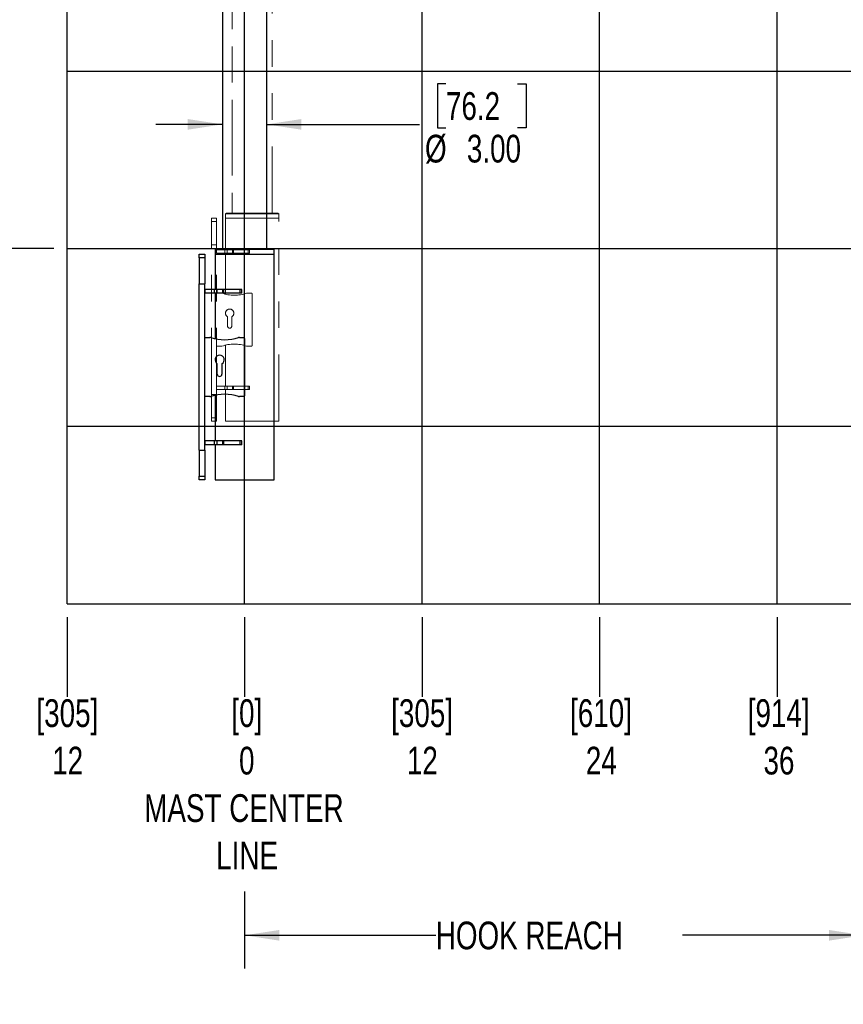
# Paper-space layout 'Sheet8' of a CAD drawing. Header units: inches. Extents: x 2.62 to 9.83, y 0.45 to 7.44.
# Tile 2 of 11: x 4.21 to 7.3, y 0.45 to 4.14. Entities that reach past the tile are written whole.
import ezdxf

# ---------------------------------------------------------------- set-up
doc = ezdxf.new("R2010")
doc.units = ezdxf.units.IN
doc.header["$MEASUREMENT"] = 0
doc.linetypes.add('PHANTOM', pattern=[0.5, 0.25, -0.05, 0.05, -0.05, 0.05, -0.05])
doc.layers.add('FORMAT', color=7, linetype='Continuous')
doc.styles.add('SLDTEXTSTYLE0', font='TXT', dxfattribs={"width": 0.75})
doc.dimstyles.new('SLDDIMSTYLE10', dxfattribs={"dimtxt": 0.104167, "dimasz": 0.13, "dimexe": 0, "dimexo": 0.0625, "dimgap": 0.026042, "dimtad": 0, "dimtih": 1, "dimtoh": 1, "dimdec": 0, "dimlfac": 18, "dimrnd": 1e-09, "dimdsep": 46, "dimtxsty": 'SLDTEXTSTYLE0', "dimblk1": 'NONE', "dimblk2": 'NONE', "dimsah": 1, "dimcen": 0.09, "dimadec": 0, "dimazin": 2, "dimtfac": 1, "dimtdec": 0, "dimtofl": 0, "dimtmove": 0, "dimatfit": 3, "dimldrblk": 'NONE', "dimfxl": 1, "dimfrac": 2, "dimtolj": 1, "dimtzin": 12, "dimarcsym": 0})
doc.dimstyles.new('SLDDIMSTYLE11', dxfattribs={"dimtxt": 0.104167, "dimasz": 0.13, "dimexe": 0, "dimexo": 0.0625, "dimgap": 0.026042, "dimtad": 0, "dimtih": 1, "dimtoh": 1, "dimdec": 1, "dimlfac": 18, "dimrnd": 1e-09, "dimzin": 12, "dimdsep": 46, "dimtxsty": 'SLDTEXTSTYLE0', "dimsah": 1, "dimcen": 0.09, "dimadec": 0, "dimazin": 3, "dimtfac": 1, "dimtdec": 1, "dimtofl": 0, "dimtmove": 0, "dimatfit": 3, "dimfxl": 1, "dimfrac": 2, "dimtolj": 1, "dimtzin": 12, "dimarcsym": 0})
doc.dimstyles.new('SLDDIMSTYLE12', dxfattribs={"dimtxt": 0.104167, "dimasz": 0.13, "dimexe": 0, "dimexo": 0.0625, "dimgap": 0.026042, "dimtad": 0, "dimtih": 1, "dimtoh": 1, "dimlfac": 18, "dimrnd": 1e-09, "dimzin": 4, "dimdsep": 46, "dimtxsty": 'SLDTEXTSTYLE0', "dimsah": 1, "dimcen": 0.09, "dimadec": 0, "dimazin": 1, "dimtfac": 1, "dimtmove": 0, "dimatfit": 0, "dimfxl": 1, "dimfrac": 2, "dimtolj": 1, "dimtzin": 12, "dimarcsym": 0})
doc.dimstyles.new('SLDDIMSTYLE13', dxfattribs={"dimtxt": 0.104167, "dimasz": 0.13, "dimexe": 0, "dimexo": 0.0625, "dimgap": 0.026042, "dimtad": 0, "dimtih": 1, "dimtoh": 1, "dimlfac": 18, "dimrnd": 1e-09, "dimzin": 12, "dimdsep": 46, "dimtxsty": 'SLDTEXTSTYLE0', "dimsah": 1, "dimcen": 0.09, "dimadec": 0, "dimazin": 3, "dimtfac": 1, "dimtofl": 0, "dimtmove": 0, "dimatfit": 3, "dimfxl": 1, "dimfrac": 2, "dimtolj": 1, "dimtzin": 12, "dimarcsym": 0})
doc.dimstyles.new('SLDDIMSTYLE8', dxfattribs={"dimtxt": 0.104167, "dimasz": 0.13, "dimexe": 0, "dimexo": 0.0625, "dimgap": 0.026042, "dimtad": 0, "dimtih": 1, "dimtoh": 1, "dimdec": 0, "dimlfac": 18, "dimrnd": 1e-09, "dimzin": 12, "dimdsep": 46, "dimtxsty": 'SLDTEXTSTYLE0', "dimblk1": 'NONE', "dimblk2": 'NONE', "dimsah": 1, "dimcen": 0.09, "dimadec": 0, "dimazin": 3, "dimtfac": 1, "dimtdec": 0, "dimtofl": 0, "dimtmove": 0, "dimatfit": 3, "dimldrblk": 'NONE', "dimfxl": 1, "dimfrac": 2, "dimtolj": 1, "dimtzin": 12, "dimarcsym": 0})
doc.dimstyles.new('SLDDIMSTYLE9', dxfattribs={"dimtxt": 0.104167, "dimasz": 0.13, "dimexe": 0, "dimexo": 0.0625, "dimgap": 0.026042, "dimtad": 0, "dimtih": 1, "dimtoh": 1, "dimdec": 0, "dimlfac": 18, "dimrnd": 1e-09, "dimzin": 12, "dimdsep": 46, "dimtxsty": 'SLDTEXTSTYLE0', "dimblk1": 'NONE', "dimblk2": 'NONE', "dimsah": 1, "dimcen": 0.09, "dimadec": 0, "dimazin": 3, "dimtfac": 1, "dimtdec": 0, "dimtofl": 0, "dimtmove": 0, "dimatfit": 3, "dimldrblk": 'NONE', "dimfxl": 1, "dimfrac": 2, "dimtolj": 1, "dimtzin": 12, "dimarcsym": 0})

# ---------------------------------------------------------------- blocks, each defined once
blk = doc.blocks.new('_D_39')
at = {"layer": 'FORMAT'}
blk.add_line((5.0563, 1.9002), (5.0563, 1.6002), dxfattribs=at)
blk = doc.blocks.new('_None')
blk = doc.blocks.new('_D_40')
at = {"layer": 'FORMAT', "color": 7}
blk.add_line((4.3896, 1.9002), (4.3896, 1.6002), dxfattribs=at)
blk = doc.blocks.new('_D_41')
at = {"layer": 'FORMAT', "color": 7}
blk.add_line((5.723, 1.9002), (5.723, 1.6002), dxfattribs=at)
blk = doc.blocks.new('_D_42')
at = {"layer": 'FORMAT', "color": 7}
blk.add_line((6.3896, 1.9002), (6.3896, 1.6002), dxfattribs=at)
blk = doc.blocks.new('_D_43')
at = {"layer": 'FORMAT', "color": 7}
blk.add_line((7.0563, 1.9002), (7.0563, 1.6002), dxfattribs=at)
blk = doc.blocks.new('_D_44')
at = {"layer": 'FORMAT', "color": 7}
blk.add_line((7.723, 1.9002), (7.723, 1.6002), dxfattribs=at)
blk = doc.blocks.new('_D_54')
at = {"layer": 'FORMAT', "color": 7}
for p, q in [((7.3813, 1.4944), (7.3813, 0.5801)), ((5.0563, 0.8696), (5.0563, 0.5801)), ((5.0563, 0.7051), (5.7743, 0.7051)), ((7.3813, 0.7051), (6.7004, 0.7051))]:
    blk.add_line(p, q, dxfattribs=at)
for points in [[(5.0563, 0.7051), (5.1863, 0.6851), (5.1863, 0.7251)], [(7.3813, 0.7051), (7.2513, 0.7251), (7.2513, 0.6851)]]:
    blk.add_solid(points, dxfattribs=at)
at = {"layer": 'FORMAT', "color": 7, "insert": (5.7743, 0.7567), "char_height": 0.10417, "attachment_point": 1, "style": 'SLDTEXTSTYLE0'}
blk.add_mtext('HOOK REACH', dxfattribs=at)
blk = doc.blocks.new('_D_55')
at = {"layer": 'FORMAT', "color": 7}
for p, q in [((5.8124, 3.9024), (5.7807, 3.9024)), ((5.7807, 3.9024), (5.7807, 3.7369)), ((6.0816, 3.9024), (6.1133, 3.9024)), ((6.1133, 3.9024), (6.1133, 3.7369)), ((4.973, 3.7502), (4.723, 3.7502)), ((5.1396, 3.7502), (5.7133, 3.7502)), ((5.7807, 3.7369), (5.8124, 3.7369)), ((6.1133, 3.7369), (6.0816, 3.7369))]:
    blk.add_line(p, q, dxfattribs=at)
for points in [[(4.973, 3.7502), (4.843, 3.7702), (4.843, 3.7302)], [(5.1396, 3.7502), (5.2696, 3.7302), (5.2696, 3.7702)]]:
    blk.add_solid(points, dxfattribs=at)
at = {"layer": 'FORMAT', "color": 7, "char_height": 0.10417, "attachment_point": 1, "style": 'SLDTEXTSTYLE0'}
for s, insert in [('76.2', (5.8124, 3.8712)), ('%%c', (5.7337, 3.7112)), ('3.00', (5.891, 3.7112))]:
    blk.add_mtext(s, dxfattribs=dict(at, insert=insert))
blk = doc.blocks.new('_D_56')
at = {"layer": 'FORMAT', "color": 7}
for p, q in [((6.2512, 6.6212), (3.4981, 6.6212)), ((3.6231, 6.6212), (3.6231, 5.1191)), ((3.4692, 5.098), (3.4375, 5.098)), ((3.4375, 5.098), (3.4375, 4.9325)), ((3.777, 5.098), (3.8087, 5.098)), ((3.8087, 5.098), (3.8087, 4.9325)), ((3.4375, 4.9325), (3.4692, 4.9325)), ((3.8087, 4.9325), (3.777, 4.9325)), ((3.6231, 3.2835), (3.6231, 4.7725)), ((4.3396, 3.2835), (3.4981, 3.2835))]:
    blk.add_line(p, q, dxfattribs=at)
for points in [[(3.6231, 6.6212), (3.6031, 6.4912), (3.6431, 6.4912)], [(3.6231, 3.2835), (3.6431, 3.4135), (3.6031, 3.4135)]]:
    blk.add_solid(points, dxfattribs=at)
at = {"layer": 'FORMAT', "color": 7, "char_height": 0.10417, "attachment_point": 1, "style": 'SLDTEXTSTYLE0'}
for s, insert in [('1526', (3.4692, 5.0668)), ('60.1', (3.4884, 4.9068))]:
    blk.add_mtext(s, dxfattribs=dict(at, insert=insert))
blk = doc.blocks.new('_D_57')
at = {"layer": 'FORMAT', "color": 7}
for p, q in [((8.5915, 5.9772), (9.4703, 5.9772)), ((9.3453, 5.9772), (9.3453, 4.6996)), ((9.3453, 3.2835), (9.3453, 4.5341)), ((8.4277, 3.2835), (9.4703, 3.2835))]:
    blk.add_line(p, q, dxfattribs=at)
for points in [[(9.3453, 5.9772), (9.3253, 5.8472), (9.3653, 5.8472)], [(9.3453, 3.2835), (9.3653, 3.4135), (9.3253, 3.4135)]]:
    blk.add_solid(points, dxfattribs=at)
at = {"layer": 'FORMAT', "color": 7, "insert": (8.8789, 4.6684), "char_height": 0.104167, "attachment_point": 1, "style": 'SLDTEXTSTYLE0'}
blk.add_mtext('HOOK HEIGHT', dxfattribs=at)
blk = doc.blocks.new('_D_58')
at = {"layer": 'FORMAT', "color": 7}
for p, q in [((5.1336, 5.5843), (3.9293, 5.5843)), ((4.0543, 5.5843), (4.0543, 4.4897)), ((3.9004, 4.4686), (3.8687, 4.4686)), ((3.8687, 4.4686), (3.8687, 4.303)), ((4.2083, 4.4686), (4.2399, 4.4686)), ((4.2399, 4.4686), (4.2399, 4.303)), ((3.8687, 4.303), (3.9004, 4.303)), ((4.2399, 4.303), (4.2083, 4.303)), ((4.0543, 3.2835), (4.0543, 4.143)), ((4.3396, 3.2835), (3.9293, 3.2835))]:
    blk.add_line(p, q, dxfattribs=at)
for points in [[(4.0543, 5.5843), (4.0343, 5.4543), (4.0743, 5.4543)], [(4.0543, 3.2835), (4.0743, 3.4135), (4.0343, 3.4135)]]:
    blk.add_solid(points, dxfattribs=at)
at = {"layer": 'FORMAT', "color": 7, "char_height": 0.10417, "attachment_point": 1, "style": 'SLDTEXTSTYLE0'}
for s, insert in [('1052', (3.9004, 4.4373)), ('41.4', (3.9197, 4.2773))]:
    blk.add_mtext(s, dxfattribs=dict(at, insert=insert))

psp = doc.layouts.new('Sheet8')

# ---------------------------------------------------------------- linework, layer by layer
at = {"color": 7, "linetype": 'Continuous'}
for p, q in [((4.38962, 1.9502), (4.38962, 7.28353)), ((5.05629, 1.9502), (5.05629, 7.28353)), ((5.72296, 1.9502), (5.72296, 7.28353)), ((6.38962, 1.9502), (6.38962, 7.28353)), ((7.05629, 1.9502), (7.05629, 7.28353)), ((4.38962, 3.9502), (7.72296, 3.9502)), ((4.38962, 3.28353), (7.72296, 3.28353)), ((4.38962, 2.61687), (7.72296, 2.61687)), ((4.38962, 1.9502), (7.72296, 1.9502))]:
    psp.add_line(p, q, dxfattribs=at)
at = {"color": 7, "linetype": 'PHANTOM', "lineweight": 18}
for p, q in [((5.15963, 3.41687), (5.15963, 4.93091)), ((5.15963, 3.41687), (5.15963, 4.72702)), ((5.15963, 3.41687), (5.15963, 4.63467)), ((5.00963, 4.59269), (5.00963, 3.41687)), ((5.00963, 4.57431), (5.00963, 3.41687)), ((5.00963, 4.55799), (5.00963, 3.41687)), ((4.98775, 3.41687), (4.98463, 3.41374)), ((4.98775, 3.41687), (4.98463, 3.41374)), ((4.98775, 3.41687), (4.98463, 3.41374)), ((4.98463, 3.41374), (4.98463, 3.39812)), ((5.08463, 3.41374), (4.98463, 3.41374)), ((4.98463, 3.41374), (4.98463, 3.39812)), ((5.08463, 3.41374), (4.98463, 3.41374)), ((4.98463, 3.41374), (4.98463, 3.39812)), ((5.08463, 3.41374), (4.98463, 3.41374)), ((4.98775, 3.41687), (5.08463, 3.41687)), ((4.98775, 3.41687), (5.08463, 3.41687)), ((4.98775, 3.41687), (5.08463, 3.41687)), ((5.08463, 3.41687), (5.1815, 3.41687)), ((5.08463, 3.41687), (5.1815, 3.41687)), ((5.08463, 3.41687), (5.1815, 3.41687)), ((5.18463, 3.41374), (5.08463, 3.41374)), ((5.18463, 3.41374), (5.08463, 3.41374)), ((5.18463, 3.41374), (5.08463, 3.41374)), ((5.18463, 3.41374), (5.1815, 3.41687)), ((5.18463, 3.41374), (5.1815, 3.41687)), ((5.18463, 3.41374), (5.1815, 3.41687)), ((5.18463, 3.39812), (5.18463, 3.41374)), ((5.18463, 3.39812), (5.18463, 3.41374)), ((5.18463, 3.39812), (5.18463, 3.41374)), ((4.9315, 3.38562), (4.9315, 3.39812)), ((4.9315, 3.39812), (4.95025, 3.39812)), ((4.9315, 3.38562), (4.9315, 3.39812)), ((4.9315, 3.39812), (4.95025, 3.39812)), ((4.9315, 3.38562), (4.9315, 3.39812)), ((4.9315, 3.39812), (4.95025, 3.39812)), ((4.95025, 3.38562), (4.9315, 3.38562)), ((4.9315, 3.38562), (4.9315, 3.29812)), ((4.95025, 3.38562), (4.9315, 3.38562)), ((4.9315, 3.38562), (4.9315, 3.29812)), ((4.95025, 3.38562), (4.9315, 3.38562)), ((4.9315, 3.38562), (4.9315, 3.29812)), ((4.95025, 3.39812), (4.95025, 3.38562)), ((4.95025, 3.39812), (4.95025, 3.38562)), ((4.95025, 3.39812), (4.95025, 3.38562)), ((4.95025, 3.38562), (4.95025, 3.29812)), ((4.95025, 3.38562), (4.95025, 3.29812)), ((4.95025, 3.38562), (4.95025, 3.29812)), ((4.98463, 3.39812), (4.98463, 3.27937)), ((4.98463, 3.39812), (5.08463, 3.39812)), ((4.98463, 3.39812), (5.18463, 3.39812)), ((4.98463, 3.39812), (4.98463, 3.27937)), ((4.98463, 3.39812), (5.08463, 3.39812)), ((4.98463, 3.39812), (5.18463, 3.39812)), ((4.98463, 3.39812), (4.98463, 3.27937)), ((4.98463, 3.39812), (5.08463, 3.39812)), ((4.98463, 3.39812), (5.18463, 3.39812)), ((5.08463, 3.39812), (5.18463, 3.39812)), ((5.08463, 3.39812), (5.18463, 3.39812)), ((5.08463, 3.39812), (5.18463, 3.39812)), ((5.18463, 2.63562), (5.18463, 3.39812)), ((5.18463, 2.63562), (5.18463, 3.39812)), ((5.18463, 2.63562), (5.18463, 3.39812)), ((4.9315, 3.29812), (4.95025, 3.29812)), ((4.9315, 2.73562), (4.9315, 3.29812)), ((4.9315, 3.29812), (4.95025, 3.29812)), ((4.9315, 2.73562), (4.9315, 3.29812)), ((4.9315, 3.29812), (4.95025, 3.29812)), ((4.9315, 2.73562), (4.9315, 3.29812)), ((4.95025, 2.73562), (4.95025, 3.29812)), ((4.95025, 2.73562), (4.95025, 3.29812)), ((4.95025, 2.73562), (4.95025, 3.29812)), ((4.951, 3.27937), (4.95025, 3.27937)), ((4.951, 3.27937), (4.95025, 3.27937)), ((4.951, 3.27937), (4.95025, 3.27937)), ((4.951, 3.26687), (4.95025, 3.26687)), ((4.951, 3.26687), (4.95025, 3.26687)), ((4.951, 3.26687), (4.95025, 3.26687)), ((4.951, 3.26687), (4.951, 3.27937)), ((4.98257, 3.27937), (4.951, 3.27937)), ((4.951, 3.26687), (4.951, 3.27937)), ((4.98257, 3.27937), (4.951, 3.27937)), ((4.951, 3.26687), (4.951, 3.27937)), ((4.98257, 3.27937), (4.951, 3.27937)), ((4.98257, 3.26687), (4.951, 3.26687)), ((4.98257, 3.26687), (4.951, 3.26687)), ((4.98257, 3.26687), (4.951, 3.26687)), ((4.98257, 3.26687), (4.98257, 3.27937)), ((4.99141, 3.27937), (4.98257, 3.27937)), ((4.98257, 3.26687), (4.98257, 3.27937)), ((4.99141, 3.27937), (4.98257, 3.27937)), ((4.98257, 3.26687), (4.98257, 3.27937)), ((4.99141, 3.27937), (4.98257, 3.27937)), ((4.99141, 3.26687), (4.98257, 3.26687)), ((4.99141, 3.26687), (4.98257, 3.26687)), ((4.99141, 3.26687), (4.98257, 3.26687)), ((4.98463, 3.26687), (4.98463, 3.11246)), ((4.98463, 3.26687), (4.98463, 3.11246)), ((4.98463, 3.26687), (4.98463, 3.11246)), ((4.99141, 3.26687), (4.99141, 3.27937)), ((5.01079, 3.27937), (4.99141, 3.27937)), ((4.99141, 3.26687), (4.99141, 3.27937)), ((5.01079, 3.27937), (4.99141, 3.27937)), ((4.99141, 3.26687), (4.99141, 3.27937)), ((5.01079, 3.27937), (4.99141, 3.27937)), ((5.01079, 3.26687), (4.99141, 3.26687)), ((5.01079, 3.26687), (4.99141, 3.26687)), ((5.01079, 3.26687), (4.99141, 3.26687)), ((5.01079, 3.26687), (5.01079, 3.27937)), ((5.01443, 3.27937), (5.01079, 3.27937)), ((5.01079, 3.26687), (5.01079, 3.27937)), ((5.01443, 3.27937), (5.01079, 3.27937)), ((5.01079, 3.26687), (5.01079, 3.27937)), ((5.01443, 3.27937), (5.01079, 3.27937)), ((5.01443, 3.26687), (5.01079, 3.26687)), ((5.01443, 3.26687), (5.01079, 3.26687)), ((5.01443, 3.26687), (5.01079, 3.26687)), ((5.01443, 3.26687), (5.01443, 3.27937)), ((5.06943, 3.27937), (5.01443, 3.27937)), ((5.01443, 3.26687), (5.01443, 3.27937)), ((5.06943, 3.27937), (5.01443, 3.27937)), ((5.01443, 3.26687), (5.01443, 3.27937)), ((5.06943, 3.27937), (5.01443, 3.27937)), ((5.06943, 3.26687), (5.01443, 3.26687)), ((5.06943, 3.26687), (5.01443, 3.26687)), ((5.06943, 3.26687), (5.01443, 3.26687)), ((5.06943, 3.26687), (5.06943, 3.27937)), ((5.07495, 3.27937), (5.06943, 3.27937)), ((5.06943, 3.26687), (5.06943, 3.27937)), ((5.07495, 3.27937), (5.06943, 3.27937)), ((5.06943, 3.26687), (5.06943, 3.27937)), ((5.07495, 3.27937), (5.06943, 3.27937)), ((5.07495, 3.26687), (5.06943, 3.26687)), ((5.07495, 3.26687), (5.06943, 3.26687)), ((5.07495, 3.26687), (5.06943, 3.26687)), ((5.07495, 3.26687), (5.07495, 3.27937)), ((5.07495, 3.26687), (5.07495, 3.27937)), ((5.07495, 3.26687), (5.07495, 3.27937)), ((4.95075, 3.11687), (4.96697, 3.11687)), ((4.95075, 3.11687), (4.96697, 3.11687)), ((4.95075, 3.11687), (4.96697, 3.11687)), ((5.06791, 3.11687), (5.0815, 3.11687)), ((5.06791, 3.11687), (5.0815, 3.11687)), ((5.06791, 3.11687), (5.0815, 3.11687)), ((5.08463, 3.11374), (5.08463, 2.91999)), ((5.08463, 3.11374), (5.08463, 2.91999)), ((5.08463, 3.11374), (5.08463, 2.91999)), ((4.99244, 2.99265), (4.99244, 3.02755)), ((4.99244, 2.99265), (4.99244, 3.02755)), ((4.99244, 2.99265), (4.99244, 3.02755)), ((5.00807, 3.02755), (5.00807, 2.99265)), ((5.00807, 3.02755), (5.00807, 2.99265)), ((5.00807, 3.02755), (5.00807, 2.99265)), ((4.98463, 2.92127), (4.98463, 2.76687)), ((4.98463, 2.92127), (4.98463, 2.76687)), ((4.98463, 2.92127), (4.98463, 2.76687)), ((4.96697, 2.91687), (4.95075, 2.91687)), ((4.96697, 2.91687), (4.95075, 2.91687)), ((4.96697, 2.91687), (4.95075, 2.91687)), ((5.0815, 2.91687), (5.06791, 2.91687)), ((5.0815, 2.91687), (5.06791, 2.91687)), ((5.0815, 2.91687), (5.06791, 2.91687)), ((4.951, 2.76687), (4.95025, 2.76687)), ((4.951, 2.76687), (4.95025, 2.76687)), ((4.951, 2.76687), (4.95025, 2.76687)), ((4.951, 2.75437), (4.95025, 2.75437)), ((4.951, 2.75437), (4.95025, 2.75437)), ((4.951, 2.75437), (4.95025, 2.75437)), ((4.951, 2.75437), (4.951, 2.76687)), ((4.98257, 2.76687), (4.951, 2.76687)), ((4.951, 2.75437), (4.951, 2.76687)), ((4.98257, 2.76687), (4.951, 2.76687)), ((4.951, 2.75437), (4.951, 2.76687)), ((4.98257, 2.76687), (4.951, 2.76687)), ((4.98257, 2.75437), (4.951, 2.75437)), ((4.98257, 2.75437), (4.951, 2.75437)), ((4.98257, 2.75437), (4.951, 2.75437)), ((4.98257, 2.75437), (4.98257, 2.76687)), ((4.99141, 2.76687), (4.98257, 2.76687)), ((4.98257, 2.75437), (4.98257, 2.76687)), ((4.99141, 2.76687), (4.98257, 2.76687)), ((4.98257, 2.75437), (4.98257, 2.76687)), ((4.99141, 2.76687), (4.98257, 2.76687)), ((4.99141, 2.75437), (4.98257, 2.75437)), ((4.99141, 2.75437), (4.98257, 2.75437)), ((4.99141, 2.75437), (4.98257, 2.75437)), ((4.98463, 2.75437), (4.98463, 2.63562)), ((4.98463, 2.75437), (4.98463, 2.63562)), ((4.98463, 2.75437), (4.98463, 2.63562)), ((4.99141, 2.75437), (4.99141, 2.76687)), ((5.01079, 2.76687), (4.99141, 2.76687)), ((4.99141, 2.75437), (4.99141, 2.76687)), ((5.01079, 2.76687), (4.99141, 2.76687)), ((4.99141, 2.75437), (4.99141, 2.76687)), ((5.01079, 2.76687), (4.99141, 2.76687)), ((5.01079, 2.75437), (4.99141, 2.75437)), ((5.01079, 2.75437), (4.99141, 2.75437)), ((5.01079, 2.75437), (4.99141, 2.75437)), ((5.01079, 2.75437), (5.01079, 2.76687)), ((5.01443, 2.76687), (5.01079, 2.76687)), ((5.01079, 2.75437), (5.01079, 2.76687)), ((5.01443, 2.76687), (5.01079, 2.76687)), ((5.01079, 2.75437), (5.01079, 2.76687)), ((5.01443, 2.76687), (5.01079, 2.76687)), ((5.01443, 2.75437), (5.01079, 2.75437)), ((5.01443, 2.75437), (5.01079, 2.75437)), ((5.01443, 2.75437), (5.01079, 2.75437)), ((5.01443, 2.75437), (5.01443, 2.76687)), ((5.06943, 2.76687), (5.01443, 2.76687)), ((5.01443, 2.75437), (5.01443, 2.76687)), ((5.06943, 2.76687), (5.01443, 2.76687)), ((5.01443, 2.75437), (5.01443, 2.76687)), ((5.06943, 2.76687), (5.01443, 2.76687)), ((5.06943, 2.75437), (5.01443, 2.75437)), ((5.06943, 2.75437), (5.01443, 2.75437)), ((5.06943, 2.75437), (5.01443, 2.75437)), ((5.06943, 2.75437), (5.06943, 2.76687)), ((5.07495, 2.76687), (5.06943, 2.76687)), ((5.06943, 2.75437), (5.06943, 2.76687)), ((5.07495, 2.76687), (5.06943, 2.76687)), ((5.06943, 2.75437), (5.06943, 2.76687)), ((5.07495, 2.76687), (5.06943, 2.76687)), ((5.07495, 2.75437), (5.06943, 2.75437)), ((5.07495, 2.75437), (5.06943, 2.75437)), ((5.07495, 2.75437), (5.06943, 2.75437)), ((5.07495, 2.75437), (5.07495, 2.76687)), ((5.07495, 2.75437), (5.07495, 2.76687)), ((5.07495, 2.75437), (5.07495, 2.76687)), ((4.9315, 2.73562), (4.9315, 2.64812)), ((4.9315, 2.73562), (4.95025, 2.73562)), ((4.9315, 2.73562), (4.9315, 2.64812)), ((4.9315, 2.73562), (4.95025, 2.73562)), ((4.9315, 2.73562), (4.9315, 2.64812)), ((4.9315, 2.73562), (4.95025, 2.73562)), ((4.95025, 2.73562), (4.95025, 2.64812)), ((4.95025, 2.73562), (4.95025, 2.64812)), ((4.95025, 2.73562), (4.95025, 2.64812)), ((4.9315, 2.64812), (4.95025, 2.64812)), ((4.9315, 2.63562), (4.9315, 2.64812)), ((4.9315, 2.64812), (4.95025, 2.64812)), ((4.9315, 2.63562), (4.9315, 2.64812)), ((4.9315, 2.64812), (4.95025, 2.64812)), ((4.9315, 2.63562), (4.9315, 2.64812)), ((4.95025, 2.63562), (4.9315, 2.63562)), ((4.95025, 2.63562), (4.9315, 2.63562)), ((4.95025, 2.63562), (4.9315, 2.63562)), ((4.95025, 2.64812), (4.95025, 2.63562)), ((4.95025, 2.64812), (4.95025, 2.63562)), ((4.95025, 2.64812), (4.95025, 2.63562)), ((4.98463, 2.63562), (5.18463, 2.63562)), ((4.98463, 2.63562), (5.18463, 2.63562)), ((4.98463, 2.63562), (5.18463, 2.63562))]:
    psp.add_line(p, q, dxfattribs=at)
at = {"color": 7, "linetype": 'Continuous', "lineweight": 25}
for p, q in [((4.97296, 4.62093), (4.97296, 3.28353)), ((5.13962, 3.28353), (5.13962, 4.59893)), ((4.88615, 3.2627), (4.90698, 3.2627)), ((4.88615, 3.24881), (4.88615, 3.2627)), ((4.90698, 3.2627), (4.90698, 3.24881)), ((4.94865, 3.28353), (4.94518, 3.28006)), ((4.94518, 3.28006), (4.94518, 3.2627)), ((5.05629, 3.28006), (4.94518, 3.28006)), ((4.94518, 3.2627), (4.94518, 3.13076)), ((4.94518, 3.2627), (5.05629, 3.2627)), ((4.94518, 3.2627), (5.1674, 3.2627)), ((4.94865, 3.28353), (5.05629, 3.28353)), ((5.05629, 3.28353), (5.16393, 3.28353)), ((5.1674, 3.28006), (5.05629, 3.28006)), ((5.05629, 3.2627), (5.1674, 3.2627)), ((5.1674, 3.28006), (5.16393, 3.28353)), ((5.1674, 3.2627), (5.1674, 3.28006)), ((5.1674, 2.41548), (5.1674, 3.2627)), ((4.90698, 3.24881), (4.88615, 3.24881)), ((4.88615, 3.24881), (4.88615, 3.15159)), ((4.90698, 3.24881), (4.90698, 3.15159)), ((4.88615, 2.52659), (4.88615, 3.15159)), ((4.88615, 3.15159), (4.90698, 3.15159)), ((4.90698, 2.52659), (4.90698, 3.15159)), ((4.90782, 3.13076), (4.90698, 3.13076)), ((4.90782, 3.11687), (4.90698, 3.11687)), ((4.90782, 3.11687), (4.90782, 3.13076)), ((4.9429, 3.13076), (4.90782, 3.13076)), ((4.9429, 3.11687), (4.90782, 3.11687)), ((4.9429, 3.11687), (4.9429, 3.13076)), ((4.95272, 3.13076), (4.9429, 3.13076)), ((4.95272, 3.11687), (4.9429, 3.11687)), ((4.94518, 3.11687), (4.94518, 2.94531)), ((4.95272, 3.11687), (4.95272, 3.13076)), ((4.97425, 3.13076), (4.95272, 3.13076)), ((4.97425, 3.11687), (4.95272, 3.11687)), ((4.97425, 3.11687), (4.97425, 3.13076)), ((4.97829, 3.13076), (4.97425, 3.13076)), ((4.97829, 3.11687), (4.97425, 3.11687)), ((4.97829, 3.11687), (4.97829, 3.13076)), ((5.0394, 3.13076), (4.97829, 3.13076)), ((5.0394, 3.11687), (4.97829, 3.11687)), ((5.0394, 3.11687), (5.0394, 3.13076)), ((5.04554, 3.13076), (5.0394, 3.13076)), ((5.04554, 3.11687), (5.0394, 3.11687)), ((5.04554, 3.11687), (5.04554, 3.13076)), ((4.90754, 2.9502), (4.92556, 2.9502)), ((5.03771, 2.9502), (5.05282, 2.9502)), ((5.05629, 2.94673), (5.05629, 2.73145)), ((4.95386, 2.81218), (4.95386, 2.85096)), ((4.97122, 2.85096), (4.97122, 2.81218)), ((4.92556, 2.72798), (4.90754, 2.72798)), ((4.94518, 2.73287), (4.94518, 2.56131)), ((5.05282, 2.72798), (5.03771, 2.72798)), ((4.90782, 2.56131), (4.90698, 2.56131)), ((4.90782, 2.54742), (4.90782, 2.56131)), ((4.9429, 2.56131), (4.90782, 2.56131)), ((4.9429, 2.54742), (4.9429, 2.56131)), ((4.95272, 2.56131), (4.9429, 2.56131)), ((4.95272, 2.54742), (4.95272, 2.56131)), ((4.97425, 2.56131), (4.95272, 2.56131)), ((4.97425, 2.54742), (4.97425, 2.56131)), ((4.97829, 2.56131), (4.97425, 2.56131)), ((4.97829, 2.54742), (4.97829, 2.56131)), ((5.0394, 2.56131), (4.97829, 2.56131)), ((5.0394, 2.54742), (5.0394, 2.56131)), ((5.04554, 2.56131), (5.0394, 2.56131)), ((5.04554, 2.54742), (5.04554, 2.56131)), ((4.88615, 2.52659), (4.90698, 2.52659)), ((4.88615, 2.52659), (4.88615, 2.42937)), ((4.90782, 2.54742), (4.90698, 2.54742)), ((4.90698, 2.52659), (4.90698, 2.42937)), ((4.9429, 2.54742), (4.90782, 2.54742)), ((4.95272, 2.54742), (4.9429, 2.54742)), ((4.94518, 2.54742), (4.94518, 2.41548)), ((4.97425, 2.54742), (4.95272, 2.54742)), ((4.97829, 2.54742), (4.97425, 2.54742)), ((5.0394, 2.54742), (4.97829, 2.54742)), ((5.04554, 2.54742), (5.0394, 2.54742)), ((4.88615, 2.41548), (4.88615, 2.42937)), ((4.88615, 2.42937), (4.90698, 2.42937)), ((4.90698, 2.41548), (4.88615, 2.41548)), ((4.90698, 2.42937), (4.90698, 2.41548)), ((4.94518, 2.41548), (5.1674, 2.41548))]:
    psp.add_line(p, q, dxfattribs=at)
at = {"color": 7, "linetype": 'PHANTOM', "lineweight": 18}
for centre, radius, start, end in [((4.95075, 3.11637), 0.0005, 90, 180), ((4.95075, 3.11637), 0.0005, 90, 180), ((4.95075, 3.11637), 0.0005, 90, 180), ((4.96697, 3.10437), 0.0125, 71.90602, 90), ((4.96697, 3.10437), 0.0125, 71.90602, 90), ((4.96697, 3.10437), 0.0125, 71.90602, 90), ((5.01744, 3.25883), 0.15, 251.90602, 288.09398), ((5.01744, 3.25883), 0.15, 251.90602, 288.09398), ((5.01744, 3.25883), 0.15, 251.90602, 288.09398), ((5.06791, 3.10437), 0.0125, 90, 108.09398), ((5.06791, 3.10437), 0.0125, 90, 108.09398), ((5.06791, 3.10437), 0.0125, 90, 108.09398), ((5.0815, 3.11374), 0.00313, 0, 90), ((5.0815, 3.11374), 0.00313, 0, 90), ((5.0815, 3.11374), 0.00313, 0, 90), ((5.00025, 3.04109), 0.01563, 300, 240), ((5.00025, 3.04109), 0.01563, 300, 240), ((5.00025, 3.04109), 0.01563, 300, 240), ((5.00025, 2.99265), 0.00781, 180, 0), ((5.00025, 2.99265), 0.00781, 180, 0), ((5.00025, 2.99265), 0.00781, 180, 0), ((5.01744, 2.7749), 0.15, 71.90602, 108.09398), ((5.01744, 2.7749), 0.15, 71.90602, 108.09398), ((5.01744, 2.7749), 0.15, 71.90602, 108.09398), ((4.95075, 2.91737), 0.0005, 180, 270), ((4.95075, 2.91737), 0.0005, 180, 270), ((4.95075, 2.91737), 0.0005, 180, 270), ((4.96697, 2.92937), 0.0125, 270, 288.09398), ((4.96697, 2.92937), 0.0125, 270, 288.09398), ((4.96697, 2.92937), 0.0125, 270, 288.09398), ((5.06791, 2.92937), 0.0125, 251.90602, 270), ((5.06791, 2.92937), 0.0125, 251.90602, 270), ((5.06791, 2.92937), 0.0125, 251.90602, 270), ((5.0815, 2.91999), 0.00312, 270, 0), ((5.0815, 2.91999), 0.00312, 270, 0), ((5.0815, 2.91999), 0.00312, 270, 0)]:
    psp.add_arc(centre, radius, start, end, dxfattribs=at)
at = {"color": 7, "linetype": 'Continuous', "lineweight": 25}
for centre, radius, start, end in [((4.90754, 2.94964), 0.000556, 90, 180), ((4.92556, 2.93631), 0.01389, 71.90602, 90), ((4.98164, 3.10794), 0.16667, 251.90602, 288.09398), ((5.03771, 2.93631), 0.01389, 90, 108.09398), ((5.05282, 2.94673), 0.00347, 0, 90), ((4.96254, 2.866), 0.01736, 300, 240), ((4.96254, 2.81218), 0.00868, 180, 0), ((4.98164, 2.57024), 0.16667, 71.90602, 108.09398), ((4.90754, 2.72853), 0.000556, 180, 270), ((4.92556, 2.74187), 0.01389, 270, 288.09398), ((5.03771, 2.74187), 0.01389, 251.90602, 270), ((5.05282, 2.73145), 0.00347, 270, 0)]:
    psp.add_arc(centre, radius, start, end, dxfattribs=at)

# ---------------------------------------------------------------- texts
at = {"layer": 'FORMAT', "color": 7, "attachment_point": 2, "style": 'SLDTEXTSTYLE0'}
for s, insert, char_height in [('[305]', (4.39077, 1.59147), 0.104167), ('[0]', (5.06446, 1.59147), 0.104167), ('[305]', (5.72288, 1.59147), 0.104167), ('[610]', (6.39477, 1.59147), 0.104167), ('[914]', (7.06197, 1.59147), 0.104167), ('12', (4.3918, 1.41321), 0.104167), ('0', (5.06443, 1.41321), 0.10417), ('12', (5.72391, 1.41321), 0.104167), ('24', (6.39579, 1.41321), 0.104167), ('36', (7.063, 1.41321), 0.104167), ('MAST CENTER', (5.05382, 1.23495), 0.1041667), ('LINE', (5.06572, 1.05669), 0.104167)]:
    psp.add_mtext(s, dxfattribs=dict(at, insert=insert, char_height=char_height))

# ---------------------------------------------------------------- dimensions: what is measured, and where the dimension line sits
at = {"layer": 'FORMAT', "color": 7}
for base, p1, picture, middle in [((3.62309, 3.28353), (6.30123, 6.62125), '_D_56', (3.62309, 4.94583)), ((4.05432, 3.28353), (5.18364, 5.58433), '_D_58', (4.05432, 4.31636))]:
    dim = psp.add_linear_dim(base=base, p1=p1, p2=(4.38962, 3.28353), angle=90, dimstyle='SLDDIMSTYLE11', dxfattribs=at)
    dim.commit()
    dim.dimension.update_dxf_attribs({"geometry": picture, "text_midpoint": middle, "dimtype": 160})
dim = psp.add_linear_dim(base=(9.34529, 3.28353), p1=(6.40493, 5.97717), p2=(7.72296, 3.28353), angle=90, text='HOOK HEIGHT', dimstyle='SLDDIMSTYLE13', dxfattribs=at)
dim.commit()
dim.dimension.update_dxf_attribs({"geometry": '_D_57', "text_midpoint": (9.34529, 4.61687), "dimtype": 160})
for base, p1, p2, text, dimstyle, picture, middle in [((7.38132, 0.70515), (5.05629, 1.9502), (7.38132, 4.54193), 'HOOK REACH', 'SLDDIMSTYLE13', '_D_54', (6.23732, 0.70515)), ((5.13962, 3.7502), (4.97296, 2.44326), (5.13962, 2.44326), '%%c<>', 'SLDDIMSTYLE12', '_D_55', (5.947, 3.7502))]:
    dim = psp.add_linear_dim(base=base, p1=p1, p2=p2, text=text, dimstyle=dimstyle, dxfattribs=at)
    dim.commit()
    dim.dimension.update_dxf_attribs({"geometry": picture, "text_midpoint": middle, "dimtype": 160})
for feature_location, dimstyle, picture, middle in [((4.38962, 1.9502), 'SLDDIMSTYLE8', '_D_40', (4.38962, 1.60024)), ((5.72296, 1.9502), 'SLDDIMSTYLE9', '_D_41', (5.72296, 1.60024)), ((6.38962, 1.9502), 'SLDDIMSTYLE9', '_D_42', (6.38962, 1.60024)), ((7.05629, 1.9502), 'SLDDIMSTYLE9', '_D_43', (7.05629, 1.60024)), ((7.72296, 1.9502), 'SLDDIMSTYLE8', '_D_44', (7.72296, 1.60024))]:
    dim = psp.add_ordinate_dim(feature_location=feature_location, offset=(0, -0.34996), dtype=1, origin=(5.05629, 1.9502), dimstyle=dimstyle, dxfattribs=at)
    dim.commit()
    dim.dimension.update_dxf_attribs({"geometry": picture, "text_midpoint": middle})
at = {"layer": 'FORMAT'}
dim = psp.add_ordinate_dim(feature_location=(5.0562885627, 1.9502002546), offset=(0, -0.3499562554), dtype=1, origin=(5.0562885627, 1.9502002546), dimstyle='SLDDIMSTYLE10', dxfattribs=at)
dim.commit()
dim.dimension.update_dxf_attribs({"geometry": '_D_39', "text_midpoint": (5.0562885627, 1.6002439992)})

doc.saveas('drawing.dxf')
